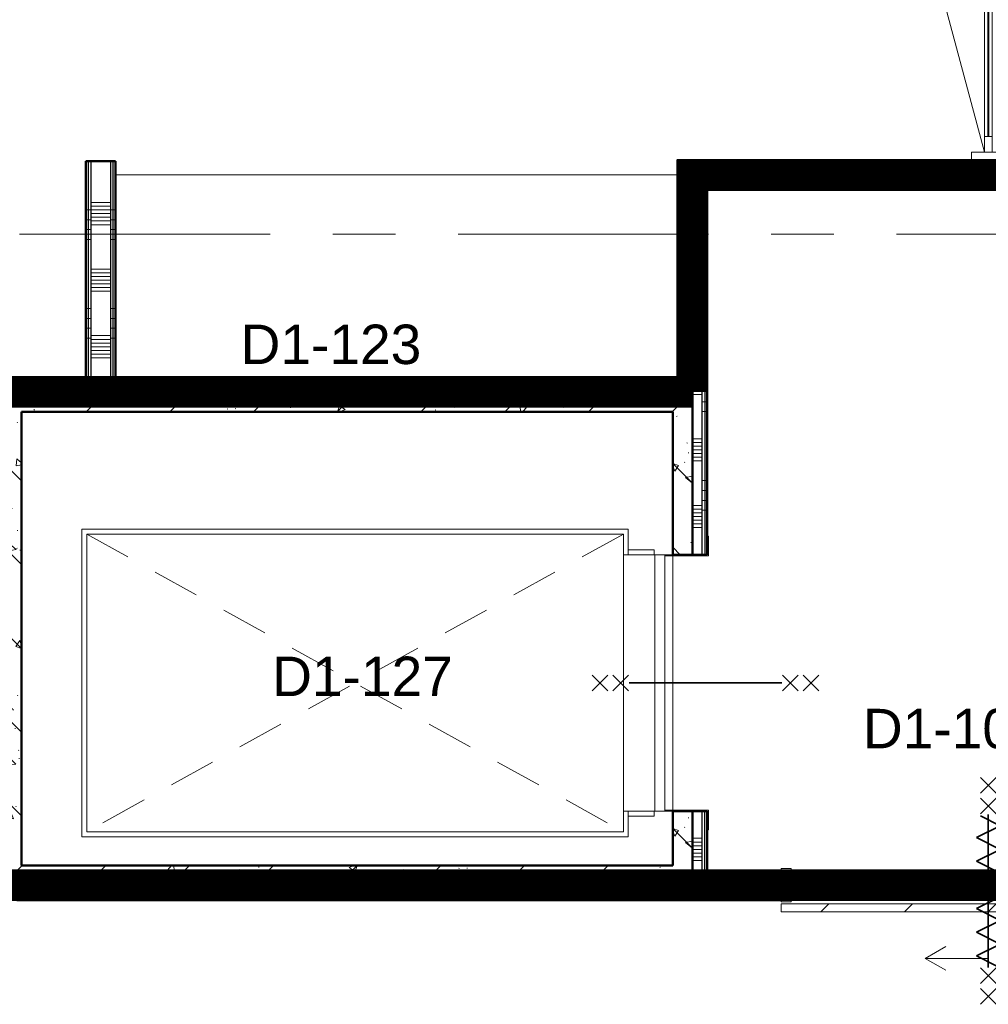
# Model space of a CAD drawing. Extents: x -2538 to 83400, y -8040 to 61900.
# Tile 54 of 105: x 40690 to 45600, y 42896 to 47887. Entities that reach past the tile are written whole.
import ezdxf

# ---------------------------------------------------------------- set-up
doc = ezdxf.new("R2010")
doc.units = 0
doc.header["$LTSCALE"] = 100
for name, pattern in [('Overhead', [3.96875, 2.38125, -1.5875]), ('SCHEIDING_BRANDWEREND60', [3.2, 0.8, -1.6, 0.8]), ('stramien', [22.225, 12.7, -3.175, 3.175, -3.175])]:
    doc.linetypes.add(name, pattern=pattern)
for name, color, linetype, lineweight in [('00---0--FM-RUIMTENR', 7, 'Continuous', 18), ('BA20----_WANDEN', 14, 'Continuous', 50), ('BL$1A---_ALGEMEEN', 7, 'Continuous', 18), ('BL$7A---_STRAMIEN', 7, 'Continuous', 18), ('BL$8F---_HID-WAND', 7, 'Continuous', 18), ('BL20----_WANDEN', 7, 'Continuous', 25), ('BL30----_BRANDSYMBOLEN', 14, 'Continuous', 35), ('BL30----_KOZIJNEN', 14, 'Continuous', 25), ('BL40----_BRANDWERENDESCHEIDING_60MIN', 84, 'SCHEIDING_BRANDWEREND60', 158), ('BL661---_LIFTEN', 7, 'Continuous', 18), ('BL70----_IN-VAST', 6, 'Continuous', 18)]:
    doc.layers.add(name, color=color, linetype=linetype, lineweight=lineweight)
doc.styles.add('Arial', font='arial.ttf', dxfattribs={"height": 200})
pattern_1 = [(90, (42587.5, 46000), (-500, -1e-12), []), (90, (42637.5, 46000), (-500, -1e-12), []), (90, (42687.5, 46000), (-500, -1e-12), []), (90, (42737.5, 46000), (-500, -1e-12), [])]
pattern_2 = [(270, (42187.5, 43500), (500, 2e-12), []), (270, (42137.5, 43500), (500, 2e-12), []), (270, (42087.5, 43500), (500, 2e-12), []), (270, (42037.5, 43500), (500, 2e-12), [])]
pattern_3 = [(0, (44100, 44550), (0, 500), []), (0, (44100, 44500), (0, 500), []), (0, (44100, 44450), (0, 500), []), (0, (44100, 44400), (0, 500), [])]
pattern_4 = [(0, (41025, 46422.5), (0, 500), []), (0, (41025, 46372.5), (0, 500), []), (0, (41025, 46322.5), (0, 500), []), (0, (41025, 46272.5), (0, 500), [])]
pattern_5 = [(0, (44025, 46425), (0, 500), []), (0, (44025, 46375), (0, 500), []), (0, (44025, 46325), (0, 500), []), (0, (44025, 46275), (0, 500), [])]
pattern_6 = [(270, (45475, 47175), (500, 1e-12), []), (270, (45425, 47175), (500, 1e-12), []), (270, (45375, 47175), (500, 1e-12), []), (270, (45325, 47175), (500, 1e-12), [])]
pattern_7 = [(90, (49400, 43425), (-500, -1e-12), []), (90, (49450, 43425), (-500, -1e-12), []), (90, (49500, 43425), (-500, -1e-12), []), (90, (49550, 43425), (-500, -1e-12), [])]

# ---------------------------------------------------------------- blocks, each defined once
blk = doc.blocks.new('66_GM_Lift - lift 1500x3000-2935093-1')
at = {"layer": 'BL30----_BRANDSYMBOLEN'}
for p, q in [((-290, 603.6), (-210, 523.6)), ((-210, 603.6), (-290, 523.6)), ((-210, 498.7), (-290, 418.6)), ((-290, 498.7), (-210, 418.6)), ((-250, 416.3), (-250, -358.7)), ((-290, -361.4), (-210, -441.4)), ((-210, -361.4), (-290, -441.4)), ((-290, -466.4), (-210, -546.4)), ((-210, -466.4), (-290, -546.4))]:
    blk.add_line(p, q, dxfattribs=at)
at = {"layer": 'BL661---_LIFTEN'}
for p, q in [((-894, 43.5), (-994, 43.5)), ((-994, 43.5), (-994, 37.5)), ((-994, 37.5), (-900, 37.5)), ((-900, 37.5), (-900, -175.5)), ((-894, -175.5), (-894, 43.5)), ((494, 43.5), (394, 43.5)), ((394, 43.5), (394, -175.5)), ((400, -175.5), (400, 37.5)), ((400, 37.5), (494, 37.5)), ((494, 37.5), (494, 43.5)), ((-900, -175.5), (-894, -175.5)), ((-900, -227.5), (-900, -177.5)), ((-251, -177.5), (-900, -177.5)), ((-251, -227.5), (-251, -177.5)), ((-249, -227.5), (-249, -177.5)), ((400, -177.5), (-249, -177.5)), ((394, -175.5), (400, -175.5)), ((400, -227.5), (400, -177.5)), ((-900, -230.5), (-925, -230.5)), ((-925, -362.5), (-925, -230.5)), ((-900, -227.5), (-251, -227.5)), ((-900, -387.5), (-900, -230.5)), ((-249, -227.5), (400, -227.5)), ((400, -230.5), (425, -230.5)), ((400, -387.5), (400, -230.5)), ((425, -362.5), (425, -230.5)), ((-900, -362.5), (-1029, -362.5)), ((-1029, -362.5), (-1029, -3132.5)), ((504, -387.5), (-1004, -387.5)), ((-1004, -387.5), (-1004, -3107.5)), ((529, -362.5), (400, -362.5)), ((504, -3107.5), (504, -387.5)), ((529, -3132.5), (529, -362.5)), ((-1029, -3132.5), (529, -3132.5)), ((-1004, -3107.5), (504, -3107.5))]:
    blk.add_line(p, q, dxfattribs=at)
at = {"layer": 'BL661---_LIFTEN', "linetype": 'Overhead'}
for p, q in [((-1004, -3107.5), (504, -387.5)), ((-1004, -387.5), (504, -3107.5))]:
    blk.add_line(p, q, dxfattribs=at)
blk = doc.blocks.new('32_DR_AMC_s_dubbele deur met bovenpaneel_dt5 - 2550x2700-2935082-1')
at = {"layer": 'BL30----_KOZIJNEN', "lineweight": 18}
h = blk.add_hatch(dxfattribs=at)
h.set_pattern_fill('FP_980', color=256, style=0, pattern_type=2)
h.set_pattern_definition([(315, (-42392.3, 44346.6), (500, 500), []), (315, (-42392.3, 44176.6), (500, 500), []), (315, (-42392.3, 44166.6), (500, 500), []), (315, (-42392.3, 44156.6), (500, 500), []), (315, (-42392.3, 44146.6), (500, 500), []), (315, (-42392.3, 44136.6), (500, 500), []), (315, (-42392.3, 44126.6), (500, 500), []), (315, (-42392.3, 44116.6), (500, 500), [])])
h.paths.add_polyline_path([(-1155, 85), (-1155, -85), (-1105, -85), (-1105, 85)], flags=0)
h.paths.add_polyline_path([(1345, -85), (1395, -85), (1395, 85), (1345, 85)], flags=0)
h = blk.add_hatch(dxfattribs=at)
h.set_pattern_fill('FP_979', color=256, style=0, pattern_type=2)
h.set_pattern_definition([(315, (-42392.3, 44346.6), (212.132, 212.132), [])])
h.paths.add_polyline_path([(-1105, 20), (-1105, -20), (-1025, -20), (-1025, 20)], flags=0)
h.paths.add_polyline_path([(40, 20), (40, -20), (120, -20), (120, 20)], flags=0)
for p, q in [((-1105, 20), (57.3, 331.4)), ((120, 20), (37.9, 326.2)), ((120, 20), (202.1, 326.2)), ((1345, 20), (182.7, 331.4)), ((-1155, 85), (-1155, -85)), ((-1105, 85), (-1155, 85)), ((-1105, -85), (-1105, 85)), ((1395, 85), (1345, 85)), ((1345, 85), (1345, -85)), ((1395, -85), (1395, 85)), ((-1025, 20), (-1105, 20)), ((-1105, 20), (-1105, -20)), ((-1025, -20), (-1025, 20)), ((-1025, 20), (40, 20)), ((40, 3), (-1025, 3)), ((-1025, 3), (-1025, -3)), ((120, 20), (40, 20)), ((40, 20), (40, -20)), ((40, -3), (40, 3)), ((120, -20), (120, 20)), ((200, 20), (120, 20)), ((120, 20), (120, -20)), ((200, -20), (200, 20)), ((200, 20), (1265, 20)), ((1265, 3), (200, 3)), ((200, 3), (200, -3)), ((1345, 20), (1265, 20)), ((1265, 20), (1265, -20)), ((1265, -3), (1265, 3)), ((1345, -20), (1345, 20)), ((-1105, -20), (-1025, -20)), ((-1025, -3), (40, -3)), ((40, -20), (-1025, -20)), ((40, -20), (120, -20)), ((120, -20), (200, -20)), ((200, -3), (1265, -3)), ((1265, -20), (200, -20)), ((1265, -20), (1345, -20)), ((-1155, -85), (-1105, -85)), ((1345, -85), (1395, -85))]:
    blk.add_line(p, q, dxfattribs=at)
blk = doc.blocks.new('32_DR_AMC_s_enkele schuifdeur_dt1 - 2100x2160_wbdbo60-2935464-1')
at = {"layer": 'BL30----_KOZIJNEN', "lineweight": 18}
h = blk.add_hatch(dxfattribs=at)
h.set_pattern_fill('FP_1375', color=256, style=0, pattern_type=2)
h.set_pattern_definition([(225, (44671.6, 37572.68), (212.132, -212.132), [])])
h.paths.add_polyline_path([(-725, 135), (-725, 95), (1375, 95), (1375, 135), (1293.3, 135)], flags=0)
at = {"layer": 'BL$1A---_ALGEMEEN'}
for p, q in [((645, 371), (541.1, 431)), ((325, -84.9), (325, 371)), ((325, 371), (645, 371)), ((645, 371), (541.1, 311))]:
    blk.add_line(p, q, dxfattribs=at)
at = {"layer": 'BL30----_BRANDSYMBOLEN'}
for p, q in [((285, 603.6), (365, 523.6)), ((365, 603.6), (285, 523.6)), ((365, 498.7), (285, 418.6)), ((285, 498.7), (365, 418.6)), ((385, 358.6), (285, 408.6)), ((325, 416.3), (325, -358.7)), ((325, 416.3), (325, -358.7)), ((265, 298.6), (385, 358.6)), ((385, 238.6), (265, 298.6)), ((265, 178.6), (385, 238.6)), ((385, 118.6), (265, 178.6)), ((265, 58.6), (385, 118.6)), ((385, -1.4), (265, 58.6)), ((265, -61.4), (385, -1.4)), ((385, -121.4), (265, -61.4)), ((265, -181.4), (385, -121.4)), ((385, -241.4), (265, -181.4)), ((265, -301.4), (385, -241.4)), ((365, -351.4), (265, -301.4)), ((285, -361.4), (365, -441.4)), ((365, -361.4), (285, -441.4)), ((285, -466.4), (365, -546.4)), ((365, -466.4), (285, -546.4))]:
    blk.add_line(p, q, dxfattribs=at)
at = {"layer": 'BL30----_KOZIJNEN', "lineweight": 18}
for p, q in [((1375, 135), (-725, 135)), ((-725, 135), (-725, 95)), ((1375, 95), (1375, 135)), ((-725, 95), (1375, 95)), ((-675, 85), (-725, 85)), ((-725, 85), (-725, -85)), ((-675, -85), (-675, 85)), ((1375, 85), (1325, 85)), ((1325, 85), (1325, -85)), ((1375, -85), (1375, 85)), ((-725, -85), (-675, -85)), ((1325, -85), (1375, -85))]:
    blk.add_line(p, q, dxfattribs=at)

msp = doc.modelspace()

# ---------------------------------------------------------------- hatches: boundary and pattern name
at = {"layer": 'BA20----_WANDEN', "lineweight": 18}
h = msp.add_hatch(dxfattribs=at)
h.set_pattern_fill('FP_53', color=256, angle=90, style=0, pattern_type=2)
h.set_pattern_definition([(180, (45675, 51012.5), (-6e-14, -500), []), (180, (45675, 51062.5), (-6e-14, -500), []), (180, (45675, 51112.5), (-6e-14, -500), []), (180, (45675, 51162.5), (-6e-14, -500), [])])
h.paths.add_polyline_path([(45550, 47162.5), (45550, 47164.6), (45537.5, 47164.6), (45537.5, 47162.5)], flags=0)
h.paths.add_polyline_path([(45537.5, 49714.6), (45550, 49714.6), (45550, 49750), (45537.5, 49750), (45537.5, 49737.5)], flags=0)
h.paths.add_polyline_path([(45537.5, 49850), (45550, 49850), (45550, 51850), (45537.5, 51850), (45537.5, 49862.5)], flags=0)
h.paths.add_polyline_path([(45550, 51950), (45550, 54450), (45537.5, 54450), (45537.5, 51950)], flags=0)
h = msp.add_hatch(dxfattribs=at)
h.set_pattern_fill('FP_54', color=256, angle=90, style=0, pattern_type=2)
h.set_pattern_definition([(180, (45675, 50812.5), (-4e-14, -337.5), []), (180, (45675, 50831.25), (-4e-14, -337.5), []), (180, (45675, 50850), (-4e-14, -337.5), []), (180, (45675, 50868.75), (-4e-14, -337.5), []), (180, (45675, 50887.5), (-4e-14, -337.5), []), (180, (45675, 50906.25), (-4e-14, -337.5), []), (180, (45675, 50925), (-4e-14, -337.5), [])])
h.paths.add_polyline_path([(45650, 47150), (45650, 47164.6), (45550, 47164.6), (45550, 47150)], flags=0)
h.paths.add_polyline_path([(45650, 49714.6), (45650, 54450), (45550, 54450), (45550, 49714.6)], flags=0)
h = msp.add_hatch(dxfattribs=at)
h.set_pattern_fill('FP_784', color=256, angle=90, style=0, pattern_type=2)
h.set_pattern_definition(pattern_4)
h.paths.add_polyline_path([(41037.5, 46075), (41037.5, 47170), (41025, 47170), (41025, 46075)], flags=0)
h = msp.add_hatch(dxfattribs=at)
h.set_pattern_fill('FP_784', color=256, angle=90, style=0, pattern_type=2)
h.set_pattern_definition(pattern_4)
h.paths.add_polyline_path([(41050, 46062.5), (41050, 47170), (41037.5, 47170), (41037.5, 46062.5)], flags=0)
h = msp.add_hatch(dxfattribs=at)
h.set_pattern_fill('FP_785', color=256, angle=90, style=0, pattern_type=2)
h.set_pattern_definition([(0, (41025, 46622.5), (0, 337.5), []), (0, (41025, 46603.75), (0, 337.5), []), (0, (41025, 46585), (0, 337.5), []), (0, (41025, 46566.25), (0, 337.5), []), (0, (41025, 46547.5), (0, 337.5), []), (0, (41025, 46528.75), (0, 337.5), []), (0, (41025, 46510), (0, 337.5), [])])
h.paths.add_polyline_path([(41107.5, 46050), (41150, 46050), (41150, 47170), (41050, 47170), (41050, 46050)], flags=0)
h = msp.add_hatch(dxfattribs=at)
h.set_pattern_fill('FP_784', color=256, angle=90, style=0, pattern_type=2)
h.set_pattern_definition(pattern_4)
h.paths.add_polyline_path([(41150, 46062.5), (41162.5, 46062.5), (41162.5, 47170), (41150, 47170), (41150, 46075)], flags=0)
h = msp.add_hatch(dxfattribs=at)
h.set_pattern_fill('FP_784', color=256, angle=90, style=0, pattern_type=2)
h.set_pattern_definition(pattern_4)
h.paths.add_polyline_path([(41175, 46075), (41175, 47170), (41162.5, 47170), (41162.5, 46075)], flags=0)
h = msp.add_hatch(dxfattribs=at)
h.set_pattern_fill('FP_786', color=256, angle=90, style=0, pattern_type=2)
h.set_pattern_definition(pattern_5)
h.paths.add_polyline_path([(44025, 46075), (44037.5, 46075), (44037.5, 47175), (44025, 47175), (44025, 46604.2)], flags=0)
h = msp.add_hatch(dxfattribs=at)
h.set_pattern_fill('FP_788', color=256, angle=-270, style=0, pattern_type=2)
h.set_pattern_definition(pattern_6)
h.paths.add_polyline_path([(47175, 47162.5), (47175, 47175), (46025, 47175), (46025, 47164.6), (45662.5, 47164.6), (45662.5, 47162.5), (47162.5, 47162.5)], flags=0)
h.paths.add_polyline_path([(45537.5, 47162.5), (45537.5, 47164.6), (45025, 47164.6), (45025, 47175), (44037.5, 47175), (44037.5, 47162.5), (44620.1, 47162.5)], flags=0)
h = msp.add_hatch(dxfattribs=at)
h.set_pattern_fill('FP_786', color=256, angle=90, style=0, pattern_type=2)
h.set_pattern_definition(pattern_5)
h.paths.add_polyline_path([(44037.5, 46062.5), (44050, 46062.5), (44050, 47162.5), (44037.5, 47162.5), (44037.5, 46075)], flags=0)
h = msp.add_hatch(dxfattribs=at)
h.set_pattern_fill('FP_788', color=256, angle=-270, style=0, pattern_type=2)
h.set_pattern_definition(pattern_6)
h.paths.add_polyline_path([(47150, 47150), (47162.5, 47150), (47162.5, 47162.5), (45650, 47162.5), (45650, 47150), (46025.2, 47150)], flags=0)
h.paths.add_polyline_path([(44050, 47150), (45550, 47150), (45550, 47162.5), (44050, 47162.5)], flags=0)
h = msp.add_hatch(dxfattribs=at)
h.set_pattern_fill('FP_787', color=256, angle=90, style=0, pattern_type=2)
h.set_pattern_definition([(0, (44025, 46625), (0, 337.5), []), (0, (44025, 46606.25), (0, 337.5), []), (0, (44025, 46587.5), (0, 337.5), []), (0, (44025, 46568.75), (0, 337.5), []), (0, (44025, 46550), (0, 337.5), []), (0, (44025, 46531.25), (0, 337.5), []), (0, (44025, 46512.5), (0, 337.5), [])])
h.paths.add_polyline_path([(44150, 46050), (44150, 47150), (44050, 47150), (44050, 46050)], flags=0)
h = msp.add_hatch(dxfattribs=at)
h.set_pattern_fill('FP_789', color=256, angle=-270, style=0, pattern_type=2)
h.set_pattern_definition([(270, (45675, 47175), (337.5, 9e-13), []), (270, (45656.25, 47175), (337.5, 9e-13), []), (270, (45637.5, 47175), (337.5, 9e-13), []), (270, (45618.75, 47175), (337.5, 9e-13), []), (270, (45600, 47175), (337.5, 9e-13), []), (270, (45581.25, 47175), (337.5, 9e-13), []), (270, (45562.5, 47175), (337.5, 9e-13), [])])
h.paths.add_polyline_path([(47050, 47050), (47150, 47050), (47150, 47150), (44150, 47150), (44150, 47050), (46550, 47050)], flags=0)
h = msp.add_hatch(dxfattribs=at)
h.set_pattern_fill('FP_786', color=256, angle=90, style=0, pattern_type=2)
h.set_pattern_definition(pattern_5)
h.paths.add_polyline_path([(44150, 46000), (44162.5, 46000), (44162.5, 47050), (44150, 47050), (44150, 46050)], flags=0)
h = msp.add_hatch(dxfattribs=at)
h.set_pattern_fill('FP_788', color=256, angle=-270, style=0, pattern_type=2)
h.set_pattern_definition(pattern_6)
h.paths.add_polyline_path([(44620.1, 47037.5), (46550, 47037.5), (46550, 47050), (44162.5, 47050), (44162.5, 47037.5), (44175, 47037.5)], flags=0)
h = msp.add_hatch(dxfattribs=at)
h.set_pattern_fill('FP_786', color=256, angle=90, style=0, pattern_type=2)
h.set_pattern_definition(pattern_5)
h.paths.add_polyline_path([(44162.5, 46000), (44175, 46000), (44175, 47037.5), (44162.5, 47037.5), (44162.5, 46075)], flags=0)
h = msp.add_hatch(dxfattribs=at)
h.set_pattern_fill('FP_788', color=256, angle=-270, style=0, pattern_type=2)
h.set_pattern_definition(pattern_6)
h.paths.add_polyline_path([(46550, 47025), (46550, 47037.5), (44175, 47037.5), (44175, 47025), (46025.2, 47025)], flags=0)
h = msp.add_hatch(dxfattribs=at)
h.set_pattern_fill('FP_327', color=256, angle=90, style=0, pattern_type=2)
h.set_pattern_definition(pattern_1)
h.paths.add_polyline_path([(44037.5, 46062.5), (44037.5, 46075), (41162.5, 46075), (41162.5, 46062.5), (43215.1, 46062.5)], flags=0)
h.paths.add_polyline_path([(41037.5, 46062.5), (41037.5, 46075), (40537.5, 46075), (40537.5, 46062.5), (40600, 46062.5)], flags=0)
h = msp.add_hatch(dxfattribs=at)
h.set_pattern_fill('FP_327', color=256, angle=90, style=0, pattern_type=2)
h.set_pattern_definition(pattern_1)
h.paths.add_polyline_path([(44050, 46050), (44050, 46062.5), (41150, 46062.5), (41150, 46050), (43215.1, 46050)], flags=0)
h.paths.add_polyline_path([(41050, 46050), (41050, 46062.5), (40550, 46062.5), (40550, 46050), (40600, 46050)], flags=0)
h = msp.add_hatch(dxfattribs=at)
h.set_pattern_fill('FP_326', color=256, angle=90, style=0, pattern_type=2)
h.set_pattern_definition([(90, (42387.5, 46000), (-337.5, -8e-13), []), (90, (42406.25, 46000), (-337.5, -8e-13), []), (90, (42425, 46000), (-337.5, -8e-13), []), (90, (42443.75, 46000), (-337.5, -8e-13), []), (90, (42462.5, 46000), (-337.5, -8e-13), []), (90, (42481.25, 46000), (-337.5, -8e-13), []), (90, (42500, 46000), (-337.5, -8e-13), [])])
h.paths.add_polyline_path([(44100, 46000), (44150, 46000), (44150, 46050), (40600, 46050), (40600, 46000), (43215.1, 46000)], flags=0)
h = msp.add_hatch(dxfattribs=at)
h.set_pattern_fill('FP_321', color=256, angle=45, style=0, pattern_type=2)
h.set_pattern_definition([(315, (40600, 44800), (212.13, 212.13), []), (320, (40600, 44800), (-37.65, -430.36), [45, -495]), (265, (40600, 44800), (451.32, 83.25), [36, -396]), (10.45, (40596.86, 44764.14), (413.66, -347.11), [38.24, -420.69]), (316.184, (40720, 44800), (-99.31, -640.34), [67.5, -742.5]), (6.636, (40711.7, 44746.64), (584.47, -560.8), [57.37, -631.03]), (261.184, (40720, 44800), (584.47, -560.8), [54, -594]), (291, (40690, 44740), (-241.57, -358.14), [45, -495]), (236, (40690, 44740), (435.09, -145.99), [36, -396]), (341.45, (40669.87, 44710.15), (193.51, -504.13), [38.24, -420.69]), (307.5, (40600, 44800), (133.1575, -4.864), [3.353, -257.447, 3.353, -264.647, -265]), (307.5, (40600, 44800), (133.1575, -4.864), [-528.8, 3.353, -261.647]), (277.5, (40600, 44800), (157.765, -105.228), [3.353, -149.447, 3.353, -251.447, -101]), (277.5, (40600, 44800), (157.765, -105.228), [-407.6, 3.353, -97.647]), (237.5, (40600, 44889.2), (-9.022, -213.529), [3.353, -96.647, 3.353, -308.647, -414]), (237.5, (40600, 44889.2), (-9.022, -213.529), [-412, 3.353, -410.647]), (227.5, (40600, 44929.2), (40.042, -233.274), [3.353, -126.647, 3.353, -203.847, -294]), (227.5, (40600, 44929.2), (40.042, -233.274), [-337.2, 3.353, -290.647])])
h.paths.add_polyline_path([(40600, 43600), (40700, 43600), (40700, 46000), (40600, 46000), (40600, 44372.4)], flags=0)
h = msp.add_hatch(dxfattribs=at)
h.set_pattern_fill('FP_322', color=256, angle=-315, style=0, pattern_type=2)
h.set_pattern_definition([(225, (42400, 46000), (212.13, -212.13), []), (230, (42400, 46000), (-430.36, 37.65), [45, -495]), (175, (42400, 46000), (83.25, -451.32), [36, -396]), (280.45, (42364.14, 46003.14), (-347.11, -413.66), [38.24, -420.685]), (226.184, (42400, 45880), (-640.34, 99.31), [67.5, -742.5]), (276.636, (42346.64, 45888.3), (-560.8, -584.47), [57.37, -631.03]), (171.184, (42400, 45880), (-560.8, -584.47), [54, -594]), (201, (42340, 45910), (-358.144, 241.57), [45, -495]), (146, (42340, 45910), (-145.99, -435.09), [36, -396]), (251.45, (42310.16, 45930.13), (-504.13, -193.51), [38.24, -420.685]), (217.5, (42400, 46000), (-4.864, -133.1575), [3.353, -257.447, 3.353, -264.647, -265]), (217.5, (42400, 46000), (-4.864, -133.1575), [-528.8, 3.353, -261.647]), (187.5, (42400, 46000), (-105.228, -157.765), [3.353, -149.447, 3.353, -251.447, -101]), (187.5, (42400, 46000), (-105.228, -157.765), [-407.6, 3.353, -97.647]), (147.5, (42489.2, 46000), (-213.529, 9.022), [3.353, -96.647, 3.353, -308.647, -414]), (147.5, (42489.2, 46000), (-213.529, 9.022), [-412, 3.353, -410.647]), (137.5, (42529.2, 46000), (-233.274, -40.042), [3.353, -126.647, 3.353, -203.847, -294]), (137.5, (42529.2, 46000), (-233.274, -40.042), [-337.2, 3.353, -290.647])])
h.paths.add_polyline_path([(44000, 45900), (44100, 45900), (44100, 46000), (40700, 46000), (40700, 45900), (43215.1, 45900)], flags=0)
h = msp.add_hatch(dxfattribs=at)
h.set_pattern_fill('FP_330', color=256, angle=90, style=0, pattern_type=2)
h.set_pattern_definition([(0, (44100, 44750), (0, 337.5), []), (0, (44100, 44731.25), (0, 337.5), []), (0, (44100, 44712.5), (0, 337.5), []), (0, (44100, 44693.75), (0, 337.5), []), (0, (44100, 44675), (0, 337.5), []), (0, (44100, 44656.25), (0, 337.5), []), (0, (44100, 44637.5), (0, 337.5), [])])
h.paths.add_polyline_path([(44100, 43500), (44150, 43500), (44150, 43875), (44100, 43875), (44100, 43814.5)], flags=0)
h.paths.add_polyline_path([(44100, 45175), (44150, 45175), (44150, 46000), (44100, 46000)], flags=0)
h = msp.add_hatch(dxfattribs=at)
h.set_pattern_fill('FP_331', color=256, angle=90, style=0, pattern_type=2)
h.set_pattern_definition(pattern_3)
h.paths.add_polyline_path([(44150, 43550), (44162.5, 43550), (44162.5, 43875), (44150, 43875), (44150, 43814.5)], flags=0)
h.paths.add_polyline_path([(44162.5, 45175), (44162.5, 46000), (44150, 46000), (44150, 45175)], flags=0)
h = msp.add_hatch(dxfattribs=at)
h.set_pattern_fill('FP_331', color=256, angle=90, style=0, pattern_type=2)
h.set_pattern_definition(pattern_3)
h.paths.add_polyline_path([(44162.5, 43562.5), (44175, 43562.5), (44175, 43875), (44162.5, 43875), (44162.5, 43814.5)], flags=0)
h.paths.add_polyline_path([(44175, 45175), (44175, 46000), (44162.5, 46000), (44162.5, 45175)], flags=0)
h = msp.add_hatch(dxfattribs=at)
h.set_pattern_fill('FP_323', color=256, angle=45, style=0, pattern_type=2)
h.set_pattern_definition([(135, (44100, 45537.5), (-212.13, -212.13), []), (140, (44100, 45537.5), (37.65, 430.36), [45, -495]), (85, (44100, 45537.5), (-451.3, -83.25), [36, -396]), (190.45, (44103.14, 45573.36), (-413.66, 347.1), [38.24, -420.69]), (136.18, (43980, 45537.5), (99.3, 640.34), [67.5, -742.5]), (186.64, (43988.3, 45590.86), (-584.5, 560.8), [57.37, -631.03]), (81.18, (43980, 45537.5), (-584.5, 560.8), [54, -594]), (111, (44010, 45597.5), (241.57, 358.14), [45, -495]), (56, (44010, 45597.5), (-435.1, 146), [36, -396]), (161.45, (44030.13, 45627.34), (-193.5, 504.13), [38.24, -420.69]), (127.5, (44100, 45537.5), (-133.158, 4.864), [3.353, -257.447, 3.353, -264.647, -265]), (127.5, (44100, 45537.5), (-133.158, 4.864), [-528.8, 3.353, -261.647]), (97.5, (44100, 45537.5), (-157.765, 105.23), [3.353, -149.447, 3.353, -251.447, -101]), (97.5, (44100, 45537.5), (-157.765, 105.23), [-407.6, 3.353, -97.647]), (57.5, (44100, 45448.3), (9.022, 213.53), [3.353, -96.647, 3.353, -308.647, -414]), (57.5, (44100, 45448.3), (9.022, 213.53), [-412, 3.353, -410.647]), (47.5, (44100, 45408.3), (-40.04, 233.274), [3.353, -126.647, 3.353, -203.847, -294]), (47.5, (44100, 45408.3), (-40.04, 233.274), [-337.2, 3.35, -290.65])])
h.paths.add_polyline_path([(44100, 45175), (44100, 45900), (44000, 45900), (44000, 45175)], flags=0)
h = msp.add_hatch(dxfattribs=at)
h.set_pattern_fill('FP_319', color=256, angle=45, style=0, pattern_type=2)
h.set_pattern_definition([(135, (44100, 43687.5), (-212.13, -212.13), []), (140, (44100, 43687.5), (37.65, 430.36), [45, -495]), (85, (44100, 43687.5), (-451.3, -83.25), [36, -396]), (190.45, (44103.14, 43723.36), (-413.66, 347.1), [38.24, -420.69]), (136.18, (43980, 43687.5), (99.3, 640.34), [67.5, -742.5]), (186.64, (43988.3, 43740.86), (-584.5, 560.8), [57.37, -631.03]), (81.18, (43980, 43687.5), (-584.5, 560.8), [54, -594]), (111, (44010, 43747.5), (241.57, 358.14), [45, -495]), (56, (44010, 43747.5), (-435.1, 146), [36, -396]), (161.45, (44030.13, 43777.35), (-193.5, 504.13), [38.24, -420.69]), (127.5, (44100, 43687.5), (-133.16, 4.864), [3.353, -257.447, 3.353, -264.647, -265]), (127.5, (44100, 43687.5), (-133.16, 4.864), [-528.8, 3.353, -261.647]), (97.5, (44100, 43687.5), (-157.76, 105.23), [3.353, -149.447, 3.353, -251.447, -101]), (97.5, (44100, 43687.5), (-157.76, 105.23), [-407.6, 3.35, -97.65]), (57.5, (44100, 43598.3), (9.02, 213.53), [3.353, -96.647, 3.353, -308.647, -414]), (57.5, (44100, 43598.3), (9.02, 213.53), [-412, 3.353, -410.647]), (47.5, (44100, 43558.3), (-40.04, 233.27), [3.353, -126.647, 3.353, -203.847, -294]), (47.5, (44100, 43558.3), (-40.04, 233.27), [-337.2, 3.35, -290.65])])
h.paths.add_polyline_path([(44100, 43500), (44100, 43875), (44000, 43875), (44000, 43500)], flags=0)
h = msp.add_hatch(dxfattribs=at)
h.set_pattern_fill('FP_320', color=256, angle=45, style=0, pattern_type=2)
h.set_pattern_definition([(45, (42300, 43500), (-212.13, 212.13), []), (50, (42300, 43500), (430.36, -37.65), [45, -495]), (355, (42300, 43500), (-83.25, 451.32), [36, -396]), (100.45, (42335.86, 43496.86), (347.11, 413.66), [38.24, -420.685]), (46.184, (42300, 43620), (640.34, -99.31), [67.5, -742.5]), (96.636, (42353.36, 43611.7), (560.8, 584.47), [57.37, -631.03]), (351.184, (42300, 43620), (560.8, 584.47), [54, -594]), (21, (42360, 43590), (358.144, -241.57), [45, -495]), (326, (42360, 43590), (145.99, 435.09), [36, -396]), (71.45, (42389.85, 43569.87), (504.13, 193.51), [38.24, -420.685]), (37.5, (42300, 43500), (4.864, 133.1575), [3.353, -257.447, 3.353, -264.647, -265]), (37.5, (42300, 43500), (4.864, 133.1575), [-528.8, 3.353, -261.647]), (7.5, (42300, 43500), (105.228, 157.765), [3.353, -149.447, 3.353, -251.447, -101]), (7.5, (42300, 43500), (105.228, 157.765), [-407.6, 3.353, -97.647]), (327.5, (42210.8, 43500), (213.529, -9.022), [3.353, -96.647, 3.353, -308.647, -414]), (327.5, (42210.8, 43500), (213.529, -9.022), [-412, 3.353, -410.647]), (317.5, (42170.8, 43500), (233.274, 40.042), [3.353, -126.647, 3.353, -203.847, -294]), (317.5, (42170.8, 43500), (233.274, 40.042), [-337.2, 3.353, -290.647])])
h.paths.add_polyline_path([(44000, 43500), (44000, 43600), (40600, 43600), (40600, 43500), (43917.6, 43500)], flags=0)
h = msp.add_hatch(dxfattribs=at)
h.set_pattern_fill('FP_792', color=256, angle=90, style=0, pattern_type=2)
h.set_pattern_definition(pattern_7)
h.paths.add_polyline_path([(54225, 43562.5), (54225, 43575), (54166, 43575), (54166, 43562.5)], flags=0)
h.paths.add_polyline_path([(52900, 43562.5), (53000, 43562.5), (53000, 43575), (52900, 43575)], flags=0)
h.paths.add_polyline_path([(48400, 43562.5), (48500, 43562.5), (48500, 43575), (48400, 43575)], flags=0)
h.paths.add_polyline_path([(46650, 43562.5), (47234, 43562.5), (47234, 43575), (46650, 43575)], flags=0)
h.paths.add_polyline_path([(44175, 43562.5), (44550, 43562.5), (44550, 43575), (44175, 43575)], flags=0)
h = msp.add_hatch(dxfattribs=at)
h.set_pattern_fill('FP_793', color=256, angle=90, style=0, pattern_type=2)
h.set_pattern_definition([(90, (49200, 43425), (-337.5, -1e-12), []), (90, (49218.75, 43425), (-337.5, -1e-12), []), (90, (49237.5, 43425), (-337.5, -1e-12), []), (90, (49256.25, 43425), (-337.5, -1e-12), []), (90, (49275, 43425), (-337.5, -1e-12), []), (90, (49293.75, 43425), (-337.5, -1e-12), []), (90, (49312.5, 43425), (-337.5, -1e-12), [])])
h.paths.add_polyline_path([(54225, 43450), (54250, 43450), (54250, 43550), (54166, 43550), (54166, 43450)], flags=0)
h.paths.add_polyline_path([(52900, 43450), (53000, 43450), (53000, 43550), (52900, 43550)], flags=0)
h.paths.add_polyline_path([(48400, 43450), (48500, 43450), (48500, 43550), (48400, 43550)], flags=0)
h.paths.add_polyline_path([(47234, 43450), (47234, 43550), (46650, 43550), (46650, 43450)], flags=0)
h.paths.add_polyline_path([(44550, 43450), (44550, 43550), (44150, 43550), (44150, 43450), (44268.9, 43450)], flags=0)
h = msp.add_hatch(dxfattribs=at)
h.set_pattern_fill('FP_792', color=256, angle=90, style=0, pattern_type=2)
h.set_pattern_definition(pattern_7)
h.paths.add_polyline_path([(54166, 43550), (54237.5, 43550), (54237.5, 43562.5), (54166, 43562.5)], flags=0)
h.paths.add_polyline_path([(52900, 43550), (53000, 43550), (53000, 43562.5), (52900, 43562.5)], flags=0)
h.paths.add_polyline_path([(48500, 43550), (48500, 43562.5), (48400, 43562.5), (48400, 43550)], flags=0)
h.paths.add_polyline_path([(47234, 43550), (47234, 43562.5), (46650, 43562.5), (46650, 43550)], flags=0)
h.paths.add_polyline_path([(44175, 43550), (44550, 43550), (44550, 43562.5), (44162.5, 43562.5), (44162.5, 43550)], flags=0)
h = msp.add_hatch(dxfattribs=at)
h.set_pattern_fill('FP_329', color=256, angle=-270, style=0, pattern_type=2)
h.set_pattern_definition([(270, (42387.5, 43500), (337.5, 1e-12), []), (270, (42368.75, 43500), (337.5, 1e-12), []), (270, (42350, 43500), (337.5, 1e-12), []), (270, (42331.25, 43500), (337.5, 1e-12), []), (270, (42312.5, 43500), (337.5, 1e-12), []), (270, (42293.75, 43500), (337.5, 1e-12), []), (270, (42275, 43500), (337.5, 1e-12), [])])
h.paths.add_polyline_path([(43917.6, 43450), (44150, 43450), (44150, 43500), (40600, 43500), (40600, 43450), (43215.1, 43450)], flags=0)
h = msp.add_hatch(dxfattribs=at)
h.set_pattern_fill('FP_328', color=256, angle=-270, style=0, pattern_type=2)
h.set_pattern_definition(pattern_2)
h.paths.add_polyline_path([(44162.5, 43437.5), (44162.5, 43450), (40650, 43450), (40650, 43437.5), (44150, 43437.5)], flags=0)
h = msp.add_hatch(dxfattribs=at)
h.set_pattern_fill('FP_328', color=256, angle=-270, style=0, pattern_type=2)
h.set_pattern_definition(pattern_2)
h.paths.add_polyline_path([(44175, 43425), (44175, 43437.5), (40662.5, 43437.5), (40662.5, 43425), (44162.5, 43425)], flags=0)
h = msp.add_hatch(dxfattribs=at)
h.set_pattern_fill('FP_792', color=256, angle=90, style=0, pattern_type=2)
h.set_pattern_definition(pattern_7)
h.paths.add_polyline_path([(54225, 43437.5), (54237.5, 43437.5), (54237.5, 43450), (54166, 43450), (54166, 43437.5)], flags=0)
h.paths.add_polyline_path([(52900, 43437.5), (53000, 43437.5), (53000, 43450), (52900, 43450)], flags=0)
h.paths.add_polyline_path([(48500, 43437.5), (48500, 43450), (48400, 43450), (48400, 43437.5)], flags=0)
h.paths.add_polyline_path([(47234, 43437.5), (47234, 43450), (46650, 43450), (46650, 43437.5)], flags=0)
h.paths.add_polyline_path([(44162.5, 43437.5), (44550, 43437.5), (44550, 43450), (44162.5, 43450)], flags=0)
h = msp.add_hatch(dxfattribs=at)
h.set_pattern_fill('FP_792', color=256, angle=90, style=0, pattern_type=2)
h.set_pattern_definition(pattern_7)
h.paths.add_polyline_path([(54225, 43425), (54225, 43437.5), (54166, 43437.5), (54166, 43425)], flags=0)
h.paths.add_polyline_path([(52900, 43425), (53000, 43425), (53000, 43437.5), (52900, 43437.5)], flags=0)
h.paths.add_polyline_path([(48400, 43425), (48500, 43425), (48500, 43437.5), (48400, 43437.5)], flags=0)
h.paths.add_polyline_path([(47234, 43425), (47234, 43437.5), (46650, 43437.5), (46650, 43425)], flags=0)
h.paths.add_polyline_path([(44268.9, 43425), (44550, 43425), (44550, 43437.5), (44175, 43437.5), (44175, 43425)], flags=0)

# ---------------------------------------------------------------- linework, layer by layer
at = {"layer": 'BL$7A---_STRAMIEN', "linetype": 'stramien'}
msp.add_line((-1537.7, 46800), (83400, 46800), dxfattribs=at)
msp.add_line((-1537.7, 46800), (83400, 46800), dxfattribs=at)
at = {"layer": 'BL$8F---_HID-WAND'}
for p, q in [((41175, 47100), (44025, 47100)), ((44000, 45169), (44000, 43881))]:
    msp.add_line(p, q, dxfattribs=at)
at = {"layer": 'BL20----_WANDEN', "lineweight": 50}
for p, q in [((41175, 47170), (41025, 47170)), ((41025, 47170), (41025, 46075)), ((41175, 46075), (41175, 47170)), ((44025, 47175), (44025, 46075)), ((45025, 47175), (44025, 47175)), ((45025, 47164.6), (45025, 47175)), ((46025, 47164.6), (45025, 47164.6)), ((44175, 45175), (44175, 47025)), ((44175, 47025), (46550, 47025)), ((41025, 46075), (40525, 46075)), ((44025, 46075), (41175, 46075)), ((44100, 46000), (40600, 46000)), ((44100, 45175), (44100, 46000)), ((40700, 43600), (40700, 45900)), ((40700, 45900), (44000, 45900)), ((44000, 45900), (44000, 45175)), ((44000, 45175), (44175, 45175)), ((44000, 43875), (44000, 43600)), ((44175, 43875), (44000, 43875)), ((44100, 43500), (44100, 43875)), ((44175, 43575), (44175, 43875)), ((44000, 43600), (40700, 43600)), ((44550, 43575), (44175, 43575)), ((44550, 43425), (44550, 43575)), ((40600, 43500), (44100, 43500)), ((40675, 43425), (44175, 43425)), ((44175, 43425), (44550, 43425))]:
    msp.add_line(p, q, dxfattribs=at)
at = {"layer": 'BL20----_WANDEN'}
for p, q in [((41037.5, 47170), (41037.5, 46062.5)), ((41050, 47170), (41050, 46050)), ((41150, 47170), (41150, 46050)), ((41162.5, 47170), (41162.5, 46062.5)), ((44037.5, 47162.5), (44037.5, 46062.5)), ((45537.5, 47162.5), (44037.5, 47162.5)), ((45537.5, 47164.6), (45537.5, 47162.5)), ((45550, 47164.6), (45550, 47150)), ((44050, 47150), (44050, 46050)), ((44050, 47150), (45550, 47150)), ((44150, 45175), (44150, 47050)), ((46550, 47050), (44150, 47050)), ((44162.5, 47037.5), (44162.5, 45175)), ((46550, 47037.5), (44162.5, 47037.5)), ((41037.5, 46062.5), (40537.5, 46062.5)), ((44037.5, 46062.5), (41162.5, 46062.5)), ((44050, 46050), (40550, 46050)), ((44150, 43550), (44150, 43875)), ((44162.5, 43562.5), (44162.5, 43875)), ((44150, 43550), (44550, 43550)), ((44162.5, 43562.5), (44550, 43562.5)), ((44150, 43450), (40650, 43450)), ((44162.5, 43437.5), (40662.5, 43437.5)), ((44150, 43450), (44550, 43450)), ((44175, 43437.5), (44550, 43437.5))]:
    msp.add_line(p, q, dxfattribs=at)
at = {"layer": 'BL40----_BRANDWERENDESCHEIDING_60MIN', "const_width": 160}
msp.add_lwpolyline([(44100, 46000), (44100, 47100), (47100, 47100), (47100, 43500)], dxfattribs=at)
at = {"layer": 'BL40----_BRANDWERENDESCHEIDING_60MIN', "const_width": 160, "flags": 128}
for points in [[(40600, 46000), (44100, 46000)], [(40600, 43500), (54300, 43500)]]:
    msp.add_lwpolyline(points, dxfattribs=at)

# ---------------------------------------------------------------- block references
at = {"layer": 'BL30----_KOZIJNEN'}
for name, p, rotation in [('32_DR_AMC_s_dubbele deur met bovenpaneel_dt5 - 2550x2700-2935082-1', (45600, 48319.6), 90), ('32_DR_AMC_s_enkele schuifdeur_dt1 - 2100x2160_wbdbo60-2935464-1', (45925, 43500), 180)]:
    msp.add_blockref(name, p, dxfattribs=dict(at, rotation=rotation))
at = {"layer": 'BL70----_IN-VAST', "rotation": 270}
msp.add_blockref('66_GM_Lift - lift 1500x3000-2935093-1', (44137.5, 44275), dxfattribs=at)

# ---------------------------------------------------------------- texts
at = {"layer": '00---0--FM-RUIMTENR', "char_height": 200, "width": 1130.379, "attachment_point": 1, "style": 'Arial'}
for s, insert in [('D1-123', (41809.6, 46341.3)), ('D1-127', (41969.7, 44658.4)), ('D1-106', (44964.2, 44393.9))]:
    msp.add_mtext(s, dxfattribs=dict(at, insert=insert))

doc.saveas('drawing.dxf')
